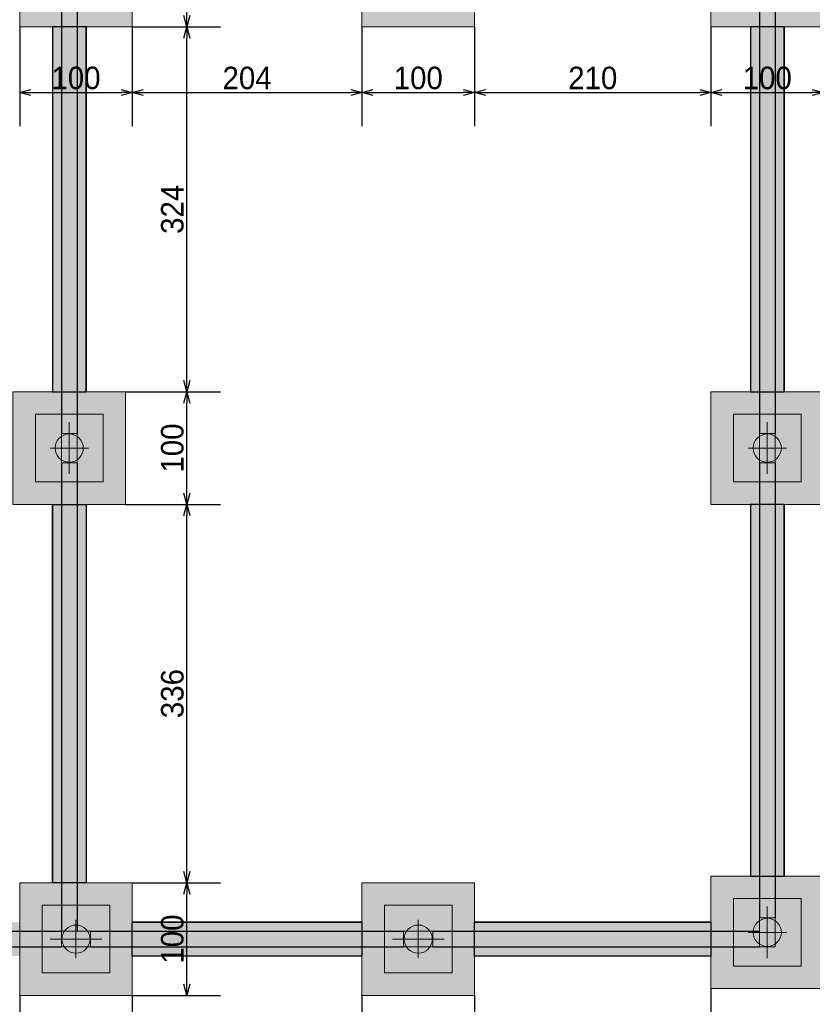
# Model space of a CAD drawing. Header units: millimetres. Extents: x -24 to 384, y -54 to 92.
# Tile 27 of 75: x 109.37 to 116.41, y 59.26 to 68.01. Entities that reach past the tile are written whole.
import ezdxf

# ---------------------------------------------------------------- set-up
doc = ezdxf.new("R2010")
doc.units = ezdxf.units.MM
for name, color, linetype, lineweight in [('BL_CONTORNO', 6, 'Continuous', 9), ('PILAR_EIXOS', 1, 'Continuous', 0), ('PILAR_RET', 2, 'Continuous', 9), ('SAP_CONTORNO', 6, 'Continuous', 9)]:
    doc.layers.add(name, color=color, linetype=linetype, lineweight=lineweight)
doc.styles.add('GULIM', font='Gulim.ttf')
doc.dimstyles.new('GULIM-100', dxfattribs={"dimtxt": 0.2, "dimasz": 0.1, "dimexe": 0.3, "dimexo": 0, "dimgap": 0.025, "dimtad": 1, "dimdec": 1, "dimlfac": 100, "dimzin": 12, "dimdsep": 46, "dimtxsty": 'GULIM', "dimblk": 'OPEN30', "dimcen": 0, "dimclrd": 152, "dimclre": 152, "dimclrt": 152, "dimaunit": 1, "dimadec": 0, "dimazin": 0, "dimtfac": 1.875, "dimtdec": 1, "dimtmove": 2, "dimatfit": 3, "dimldrblk": 'OPEN30', "dimfxl": 0, "dimtolj": 1, "dimtzin": 12, "dimlwd": -1, "dimarcsym": 0})

# ---------------------------------------------------------------- blocks, each defined once
blk = doc.blocks.new('EIXOS_DO_PILAR')
at = {"layer": 'PILAR_EIXOS'}
for p, q in [((0, -0.5), (0, 0.5)), ((-0.5, 0), (0.5, 0))]:
    blk.add_line(p, q, dxfattribs=at)
blk = doc.blocks.new('_Open30')
at = {"color": 0, "linetype": 'ByBlock', "lineweight": -2}
for p, q in [((-1, 0.268), (0, 0)), ((0, 0), (-1, -0.268)), ((0, 0), (-1, 0))]:
    blk.add_line(p, q, dxfattribs=at)
blk = doc.blocks.new('*D94')
at = {"color": 152, "lineweight": -2, "transparency": 16777216}
for p, q in [((109.3722, 59.3416), (109.3722, 58.5441)), ((110.3722, 59.3416), (110.3722, 58.5441))]:
    blk.add_line(p, q, dxfattribs=at)
at = {"color": 152, "transparency": 16777216}
blk.add_line((109.4722, 58.8441), (110.2722, 58.8441), dxfattribs=at)
at = {"layer": 'Defpoints', "color": 0, "transparency": 16777216}
for p in [(109.3722, 59.3416), (110.3722, 59.3416), (110.3722, 58.8441)]:
    blk.add_point(p, dxfattribs=at)
at = {"color": 152, "transparency": 16777216, "xscale": 0.1, "yscale": 0.1, "zscale": 0.1, "rotation": 180}
blk.add_blockref('_Open30', (109.3722, 58.8441), dxfattribs=at)
at = {"color": 152, "transparency": 16777216, "xscale": 0.1, "yscale": 0.1, "zscale": 0.1}
blk.add_blockref('_Open30', (110.3722, 58.8441), dxfattribs=at)
at = {"color": 152, "transparency": 16777216, "insert": (109.8722, 58.9719), "char_height": 0.2, "attachment_point": 5, "style": 'GULIM'}
blk.add_mtext('\\A1;100', dxfattribs=at)
blk = doc.blocks.new('*D95')
at = {"color": 152, "lineweight": -2, "transparency": 16777216}
for p, q in [((110.3722, 59.3416), (110.3722, 58.5441)), ((112.4122, 59.3416), (112.4122, 58.5441))]:
    blk.add_line(p, q, dxfattribs=at)
at = {"color": 152, "transparency": 16777216}
blk.add_line((110.4722, 58.8441), (112.3122, 58.8441), dxfattribs=at)
at = {"layer": 'Defpoints', "color": 0, "transparency": 16777216}
for p in [(110.3722, 59.3416), (112.4122, 59.3416), (112.4122, 58.8441)]:
    blk.add_point(p, dxfattribs=at)
at = {"color": 152, "transparency": 16777216, "xscale": 0.1, "yscale": 0.1, "zscale": 0.1, "rotation": 180}
blk.add_blockref('_Open30', (110.3722, 58.8441), dxfattribs=at)
at = {"color": 152, "transparency": 16777216, "xscale": 0.1, "yscale": 0.1, "zscale": 0.1}
blk.add_blockref('_Open30', (112.4122, 58.8441), dxfattribs=at)
at = {"color": 152, "transparency": 16777216, "insert": (111.3922, 58.9717), "char_height": 0.2, "attachment_point": 5, "style": 'GULIM'}
blk.add_mtext('\\A1;204', dxfattribs=at)
blk = doc.blocks.new('*D96')
at = {"color": 152, "lineweight": -2, "transparency": 16777216}
for p, q in [((112.4122, 59.3416), (112.4122, 58.5441)), ((113.4122, 59.3416), (113.4122, 58.5441))]:
    blk.add_line(p, q, dxfattribs=at)
at = {"color": 152, "transparency": 16777216}
blk.add_line((112.5122, 58.8441), (113.3122, 58.8441), dxfattribs=at)
at = {"layer": 'Defpoints', "color": 0, "transparency": 16777216}
for p in [(112.4122, 59.3416), (113.4122, 59.3416), (113.4122, 58.8441)]:
    blk.add_point(p, dxfattribs=at)
at = {"color": 152, "transparency": 16777216, "xscale": 0.1, "yscale": 0.1, "zscale": 0.1, "rotation": 180}
blk.add_blockref('_Open30', (112.4122, 58.8441), dxfattribs=at)
at = {"color": 152, "transparency": 16777216, "xscale": 0.1, "yscale": 0.1, "zscale": 0.1}
blk.add_blockref('_Open30', (113.4122, 58.8441), dxfattribs=at)
at = {"color": 152, "transparency": 16777216, "insert": (112.9122, 58.9719), "char_height": 0.2, "attachment_point": 5, "style": 'GULIM'}
blk.add_mtext('\\A1;100', dxfattribs=at)
blk = doc.blocks.new('*D97')
at = {"color": 152, "lineweight": -2, "transparency": 16777216}
for p, q in [((115.5122, 59.4016), (115.5122, 58.5441)), ((113.4122, 59.3416), (113.4122, 58.5441))]:
    blk.add_line(p, q, dxfattribs=at)
at = {"color": 152, "transparency": 16777216}
blk.add_line((113.5122, 58.8441), (115.4122, 58.8441), dxfattribs=at)
at = {"layer": 'Defpoints', "color": 0, "transparency": 16777216}
for p in [(115.5122, 59.4016), (113.4122, 59.3416), (115.5122, 58.8441)]:
    blk.add_point(p, dxfattribs=at)
at = {"color": 152, "transparency": 16777216, "xscale": 0.1, "yscale": 0.1, "zscale": 0.1, "rotation": 180}
blk.add_blockref('_Open30', (113.4122, 58.8441), dxfattribs=at)
at = {"color": 152, "transparency": 16777216, "xscale": 0.1, "yscale": 0.1, "zscale": 0.1}
blk.add_blockref('_Open30', (115.5122, 58.8441), dxfattribs=at)
at = {"color": 152, "transparency": 16777216, "insert": (114.4622, 58.9719), "char_height": 0.2, "attachment_point": 5, "style": 'GULIM'}
blk.add_mtext('\\A1;210', dxfattribs=at)
blk = doc.blocks.new('*D98')
at = {"color": 152, "lineweight": -2, "transparency": 16777216}
for p, q in [((115.5122, 59.4016), (115.5122, 58.5441)), ((116.5122, 59.4016), (116.5122, 58.5441))]:
    blk.add_line(p, q, dxfattribs=at)
at = {"color": 152, "transparency": 16777216}
blk.add_line((115.6122, 58.8441), (116.4122, 58.8441), dxfattribs=at)
at = {"layer": 'Defpoints', "color": 0, "transparency": 16777216}
for p in [(115.5122, 59.4016), (116.5122, 59.4016), (116.5122, 58.8441)]:
    blk.add_point(p, dxfattribs=at)
at = {"color": 152, "transparency": 16777216, "xscale": 0.1, "yscale": 0.1, "zscale": 0.1, "rotation": 180}
blk.add_blockref('_Open30', (115.5122, 58.8441), dxfattribs=at)
at = {"color": 152, "transparency": 16777216, "xscale": 0.1, "yscale": 0.1, "zscale": 0.1}
blk.add_blockref('_Open30', (116.5122, 58.8441), dxfattribs=at)
at = {"color": 152, "transparency": 16777216, "insert": (116.0122, 58.9719), "char_height": 0.2, "attachment_point": 5, "style": 'GULIM'}
blk.add_mtext('\\A1;100', dxfattribs=at)
blk = doc.blocks.new('*D99')
at = {"color": 152, "lineweight": -2, "transparency": 16777216}
for p, q in [((106.9122, 59.4016), (106.9122, 57.8441)), ((116.5122, 59.4016), (116.5122, 57.8441))]:
    blk.add_line(p, q, dxfattribs=at)
at = {"color": 152, "transparency": 16777216}
blk.add_line((107.0122, 58.1441), (116.4122, 58.1441), dxfattribs=at)
at = {"layer": 'Defpoints', "color": 0, "transparency": 16777216}
for p in [(106.9122, 59.4016), (116.5122, 59.4016), (116.5122, 58.1441)]:
    blk.add_point(p, dxfattribs=at)
at = {"color": 152, "transparency": 16777216, "xscale": 0.1, "yscale": 0.1, "zscale": 0.1, "rotation": 180}
blk.add_blockref('_Open30', (106.9122, 58.1441), dxfattribs=at)
at = {"color": 152, "transparency": 16777216, "xscale": 0.1, "yscale": 0.1, "zscale": 0.1}
blk.add_blockref('_Open30', (116.5122, 58.1441), dxfattribs=at)
at = {"color": 152, "transparency": 16777216, "insert": (111.7122, 58.2716), "char_height": 0.2, "attachment_point": 5, "style": 'GULIM'}
blk.add_mtext('\\A1;960', dxfattribs=at)
blk = doc.blocks.new('*D139')
at = {"color": 152, "lineweight": -2, "transparency": 16777216}
for p, q in [((109.3722, 67.9416), (109.3722, 67.0587)), ((110.3722, 67.9416), (110.3722, 67.0587))]:
    blk.add_line(p, q, dxfattribs=at)
at = {"color": 152, "transparency": 16777216}
blk.add_line((109.4722, 67.3587), (110.2722, 67.3587), dxfattribs=at)
at = {"layer": 'Defpoints', "color": 0, "transparency": 16777216}
for p in [(109.3722, 67.9416), (110.3722, 67.9416), (110.3722, 67.3587)]:
    blk.add_point(p, dxfattribs=at)
at = {"color": 152, "transparency": 16777216, "xscale": 0.1, "yscale": 0.1, "zscale": 0.1, "rotation": 180}
blk.add_blockref('_Open30', (109.3722, 67.3587), dxfattribs=at)
at = {"color": 152, "transparency": 16777216, "xscale": 0.1, "yscale": 0.1, "zscale": 0.1}
blk.add_blockref('_Open30', (110.3722, 67.3587), dxfattribs=at)
at = {"color": 152, "transparency": 16777216, "insert": (109.8722, 67.4865), "char_height": 0.2, "attachment_point": 5, "style": 'GULIM'}
blk.add_mtext('\\A1;100', dxfattribs=at)
blk = doc.blocks.new('*D140')
at = {"color": 152, "lineweight": -2, "transparency": 16777216}
for p, q in [((110.3722, 67.9416), (110.3722, 67.0587)), ((112.4122, 67.9416), (112.4122, 67.0587))]:
    blk.add_line(p, q, dxfattribs=at)
at = {"color": 152, "transparency": 16777216}
blk.add_line((110.4722, 67.3587), (112.3122, 67.3587), dxfattribs=at)
at = {"layer": 'Defpoints', "color": 0, "transparency": 16777216}
for p in [(110.3722, 67.9416), (112.4122, 67.9416), (112.4122, 67.3587)]:
    blk.add_point(p, dxfattribs=at)
at = {"color": 152, "transparency": 16777216, "xscale": 0.1, "yscale": 0.1, "zscale": 0.1, "rotation": 180}
blk.add_blockref('_Open30', (110.3722, 67.3587), dxfattribs=at)
at = {"color": 152, "transparency": 16777216, "xscale": 0.1, "yscale": 0.1, "zscale": 0.1}
blk.add_blockref('_Open30', (112.4122, 67.3587), dxfattribs=at)
at = {"color": 152, "transparency": 16777216, "insert": (111.3922, 67.4864), "char_height": 0.2, "attachment_point": 5, "style": 'GULIM'}
blk.add_mtext('\\A1;204', dxfattribs=at)
blk = doc.blocks.new('*D141')
at = {"color": 152, "lineweight": -2, "transparency": 16777216}
for p, q in [((112.4122, 67.9416), (112.4122, 67.0587)), ((113.4122, 67.9416), (113.4122, 67.0587))]:
    blk.add_line(p, q, dxfattribs=at)
at = {"color": 152, "transparency": 16777216}
blk.add_line((112.5122, 67.3587), (113.3122, 67.3587), dxfattribs=at)
at = {"layer": 'Defpoints', "color": 0, "transparency": 16777216}
for p in [(112.4122, 67.9416), (113.4122, 67.9416), (113.4122, 67.3587)]:
    blk.add_point(p, dxfattribs=at)
at = {"color": 152, "transparency": 16777216, "xscale": 0.1, "yscale": 0.1, "zscale": 0.1, "rotation": 180}
blk.add_blockref('_Open30', (112.4122, 67.3587), dxfattribs=at)
at = {"color": 152, "transparency": 16777216, "xscale": 0.1, "yscale": 0.1, "zscale": 0.1}
blk.add_blockref('_Open30', (113.4122, 67.3587), dxfattribs=at)
at = {"color": 152, "transparency": 16777216, "insert": (112.9122, 67.4865), "char_height": 0.2, "attachment_point": 5, "style": 'GULIM'}
blk.add_mtext('\\A1;100', dxfattribs=at)
blk = doc.blocks.new('*D142')
at = {"color": 152, "lineweight": -2, "transparency": 16777216}
for p, q in [((113.4122, 67.9416), (113.4122, 67.0587)), ((115.5122, 67.9416), (115.5122, 67.0587))]:
    blk.add_line(p, q, dxfattribs=at)
at = {"color": 152, "transparency": 16777216}
blk.add_line((113.5122, 67.3587), (115.4122, 67.3587), dxfattribs=at)
at = {"layer": 'Defpoints', "color": 0, "transparency": 16777216}
for p in [(113.4122, 67.9416), (115.5122, 67.9416), (115.5122, 67.3587)]:
    blk.add_point(p, dxfattribs=at)
at = {"color": 152, "transparency": 16777216, "xscale": 0.1, "yscale": 0.1, "zscale": 0.1, "rotation": 180}
blk.add_blockref('_Open30', (113.4122, 67.3587), dxfattribs=at)
at = {"color": 152, "transparency": 16777216, "xscale": 0.1, "yscale": 0.1, "zscale": 0.1}
blk.add_blockref('_Open30', (115.5122, 67.3587), dxfattribs=at)
at = {"color": 152, "transparency": 16777216, "insert": (114.4622, 67.4865), "char_height": 0.2, "attachment_point": 5, "style": 'GULIM'}
blk.add_mtext('\\A1;210', dxfattribs=at)
blk = doc.blocks.new('*D143')
at = {"color": 152, "lineweight": -2, "transparency": 16777216}
for p, q in [((115.5122, 67.9416), (115.5122, 67.0587)), ((116.5122, 67.9416), (116.5122, 67.0587))]:
    blk.add_line(p, q, dxfattribs=at)
at = {"color": 152, "transparency": 16777216}
blk.add_line((115.6122, 67.3587), (116.4122, 67.3587), dxfattribs=at)
at = {"layer": 'Defpoints', "color": 0, "transparency": 16777216}
for p in [(115.5122, 67.9416), (116.5122, 67.9416), (116.5122, 67.3587)]:
    blk.add_point(p, dxfattribs=at)
at = {"color": 152, "transparency": 16777216, "xscale": 0.1, "yscale": 0.1, "zscale": 0.1, "rotation": 180}
blk.add_blockref('_Open30', (115.5122, 67.3587), dxfattribs=at)
at = {"color": 152, "transparency": 16777216, "xscale": 0.1, "yscale": 0.1, "zscale": 0.1}
blk.add_blockref('_Open30', (116.5122, 67.3587), dxfattribs=at)
at = {"color": 152, "transparency": 16777216, "insert": (116.0122, 67.4865), "char_height": 0.2, "attachment_point": 5, "style": 'GULIM'}
blk.add_mtext('\\A1;100', dxfattribs=at)
blk = doc.blocks.new('*D58')
at = {"color": 152, "lineweight": -2, "transparency": 16777216}
for p, q in [((110.3722, 60.3416), (111.1565, 60.3416)), ((110.3722, 59.3416), (111.1565, 59.3416))]:
    blk.add_line(p, q, dxfattribs=at)
at = {"color": 152, "transparency": 16777216}
blk.add_line((110.8565, 59.4416), (110.8565, 60.2416), dxfattribs=at)
at = {"layer": 'Defpoints', "color": 0, "transparency": 16777216}
for p in [(110.3722, 60.3416), (110.8565, 60.3416), (110.3722, 59.3416)]:
    blk.add_point(p, dxfattribs=at)
at = {"color": 152, "transparency": 16777216, "xscale": 0.1, "yscale": 0.1, "zscale": 0.1}
for p, rotation in [((110.8565, 60.3416), 90), ((110.8565, 59.3416), 270)]:
    blk.add_blockref('_Open30', p, dxfattribs=dict(at, rotation=rotation))
at = {"color": 152, "transparency": 16777216, "insert": (110.7287, 59.8416), "char_height": 0.2, "attachment_point": 5, "rotation": 90, "style": 'GULIM'}
blk.add_mtext('\\A1;100', dxfattribs=at)
blk = doc.blocks.new('*D59')
at = {"color": 152, "lineweight": -2, "transparency": 16777216}
for p, q in [((110.3122, 63.7016), (111.1565, 63.7016)), ((110.3722, 60.3416), (111.1565, 60.3416))]:
    blk.add_line(p, q, dxfattribs=at)
at = {"color": 152, "transparency": 16777216}
blk.add_line((110.8565, 60.4416), (110.8565, 63.6016), dxfattribs=at)
at = {"layer": 'Defpoints', "color": 0, "transparency": 16777216}
for p in [(110.3122, 63.7016), (110.8565, 63.7016), (110.3722, 60.3416)]:
    blk.add_point(p, dxfattribs=at)
at = {"color": 152, "transparency": 16777216, "xscale": 0.1, "yscale": 0.1, "zscale": 0.1}
for p, rotation in [((110.8565, 63.7016), 90), ((110.8565, 60.3416), 270)]:
    blk.add_blockref('_Open30', p, dxfattribs=dict(at, rotation=rotation))
at = {"color": 152, "transparency": 16777216, "insert": (110.729, 62.0216), "char_height": 0.2, "attachment_point": 5, "rotation": 90, "style": 'GULIM'}
blk.add_mtext('\\A1;336', dxfattribs=at)
blk = doc.blocks.new('*D60')
at = {"color": 152, "lineweight": -2, "transparency": 16777216}
for p, q in [((110.3122, 64.7016), (111.1565, 64.7016)), ((110.3122, 63.7016), (111.1565, 63.7016))]:
    blk.add_line(p, q, dxfattribs=at)
at = {"color": 152, "transparency": 16777216}
blk.add_line((110.8565, 63.8016), (110.8565, 64.6016), dxfattribs=at)
at = {"layer": 'Defpoints', "color": 0, "transparency": 16777216}
for p in [(110.3122, 64.7016), (110.8565, 64.7016), (110.3122, 63.7016)]:
    blk.add_point(p, dxfattribs=at)
at = {"color": 152, "transparency": 16777216, "xscale": 0.1, "yscale": 0.1, "zscale": 0.1}
for p, rotation in [((110.8565, 64.7016), 90), ((110.8565, 63.7016), 270)]:
    blk.add_blockref('_Open30', p, dxfattribs=dict(at, rotation=rotation))
at = {"color": 152, "transparency": 16777216, "insert": (110.7287, 64.2016), "char_height": 0.2, "attachment_point": 5, "rotation": 90, "style": 'GULIM'}
blk.add_mtext('\\A1;100', dxfattribs=at)
blk = doc.blocks.new('*D61')
at = {"color": 152, "lineweight": -2, "transparency": 16777216}
for p, q in [((110.3722, 67.9416), (111.1565, 67.9416)), ((110.3122, 64.7016), (111.1565, 64.7016))]:
    blk.add_line(p, q, dxfattribs=at)
at = {"color": 152, "transparency": 16777216}
blk.add_line((110.8565, 64.8016), (110.8565, 67.8416), dxfattribs=at)
at = {"layer": 'Defpoints', "color": 0, "transparency": 16777216}
for p in [(110.3722, 67.9416), (110.8565, 67.9416), (110.3122, 64.7016)]:
    blk.add_point(p, dxfattribs=at)
at = {"color": 152, "transparency": 16777216, "xscale": 0.1, "yscale": 0.1, "zscale": 0.1}
for p, rotation in [((110.8565, 67.9416), 90), ((110.8565, 64.7016), 270)]:
    blk.add_blockref('_Open30', p, dxfattribs=dict(at, rotation=rotation))
at = {"color": 152, "transparency": 16777216, "insert": (110.7288, 66.3216), "char_height": 0.2, "attachment_point": 5, "rotation": 90, "style": 'GULIM'}
blk.add_mtext('\\A1;324', dxfattribs=at)
blk = doc.blocks.new('*D62')
at = {"color": 152, "lineweight": -2, "transparency": 16777216}
for p, q in [((110.3722, 68.9416), (111.1565, 68.9416)), ((110.3722, 67.9416), (111.1565, 67.9416))]:
    blk.add_line(p, q, dxfattribs=at)
at = {"color": 152, "transparency": 16777216}
blk.add_line((110.8565, 68.0416), (110.8565, 68.8416), dxfattribs=at)
at = {"layer": 'Defpoints', "color": 0, "transparency": 16777216}
for p in [(110.3722, 68.9416), (110.8565, 68.9416), (110.3722, 67.9416)]:
    blk.add_point(p, dxfattribs=at)
at = {"color": 152, "transparency": 16777216, "xscale": 0.1, "yscale": 0.1, "zscale": 0.1}
for p, rotation in [((110.8565, 68.9416), 90), ((110.8565, 67.9416), 270)]:
    blk.add_blockref('_Open30', p, dxfattribs=dict(at, rotation=rotation))
at = {"color": 152, "transparency": 16777216, "insert": (110.7287, 68.4416), "char_height": 0.2, "attachment_point": 5, "rotation": 90, "style": 'GULIM'}
blk.add_mtext('\\A1;100', dxfattribs=at)

msp = doc.modelspace()

# ---------------------------------------------------------------- hatches: boundary and pattern name
h = msp.add_hatch(color=11)
h.dxf.hatch_style = 1
h.paths.add_polyline_path([(72.3122, 83.6816), (72.3122, 82.6816), (73.3122, 82.6816), (73.3122, 83.6816)])
h.paths.add_polyline_path([(72.3122, 80.6416), (72.3122, 79.6416), (73.3122, 79.6416), (73.3122, 80.6416)])
h.paths.add_polyline_path([(72.3122, 77.6016), (72.3122, 76.6016), (73.3122, 76.6016), (73.3122, 77.6016)])
h.paths.add_polyline_path([(76.6122, 77.5416), (76.6122, 76.5416), (77.6122, 76.5416), (77.6122, 77.5416)])
h.paths.add_polyline_path([(72.3722, 75.1416), (72.3722, 74.1416), (73.3722, 74.1416), (73.3722, 75.1416)])
h.paths.add_polyline_path([(76.6122, 75.1416), (76.6122, 74.1416), (77.6122, 74.1416), (77.6122, 75.1416)])
h.paths.add_polyline_path([(80.9122, 75.1416), (80.9122, 74.1416), (81.9122, 74.1416), (81.9122, 75.1416)])
h.paths.add_polyline_path([(80.9122, 77.6016), (80.9122, 76.6016), (81.9122, 76.6016), (81.9122, 77.6016)])
h.paths.add_polyline_path([(85.2122, 77.5416), (85.2122, 76.5416), (86.2122, 76.5416), (86.2122, 77.5416)])
h.paths.add_polyline_path([(85.2122, 75.1416), (85.2122, 74.1416), (86.2122, 74.1416), (86.2122, 75.1416)])
h.paths.add_polyline_path([(89.5122, 75.1416), (89.5122, 74.1416), (90.5122, 74.1416), (90.5122, 75.1416)])
h.paths.add_polyline_path([(89.5122, 77.6016), (89.5122, 76.6016), (90.5122, 76.6016), (90.5122, 77.6016)])
h.paths.add_polyline_path([(80.9122, 80.6416), (80.9122, 79.6416), (81.9122, 79.6416), (81.9122, 80.6416)])
h.paths.add_polyline_path([(76.6122, 83.7416), (76.6122, 82.7416), (77.6122, 82.7416), (77.6122, 83.7416)])
h.paths.add_polyline_path([(80.9122, 83.6816), (80.9122, 82.6816), (81.9122, 82.6816), (81.9122, 83.6816)])
h.paths.add_polyline_path([(85.2122, 83.7416), (85.2122, 82.7416), (86.2122, 82.7416), (86.2122, 83.7416)])
h.paths.add_polyline_path([(89.5122, 83.6816), (89.5122, 82.6816), (90.5122, 82.6816), (90.5122, 83.6816)])
h.paths.add_polyline_path([(89.5122, 80.6416), (89.5122, 79.6416), (90.5122, 79.6416), (90.5122, 80.6416)])
h.paths.add_polyline_path([(92.0622, 80.4316), (92.0622, 79.4316), (93.0622, 79.4316), (93.0622, 80.4316)])
h.paths.add_polyline_path([(93.8122, 80.6416), (93.8122, 79.6416), (94.8122, 79.6416), (94.8122, 80.6416)])
h.paths.add_polyline_path([(93.8122, 83.7416), (93.8122, 82.7416), (94.8122, 82.7416), (94.8122, 83.7416)])
h.paths.add_polyline_path([(95.5622, 80.4316), (95.5622, 79.4316), (96.5622, 79.4316), (96.5622, 80.4316)])
h.paths.add_polyline_path([(93.8122, 77.5416), (93.8122, 76.5416), (94.8122, 76.5416), (94.8122, 77.5416)])
h.paths.add_polyline_path([(98.1122, 77.6016), (98.1122, 76.6016), (99.1122, 76.6016), (99.1122, 77.6016)])
h.paths.add_polyline_path([(98.1122, 80.6416), (98.1122, 79.6416), (99.1122, 79.6416), (99.1122, 80.6416)])
h.paths.add_polyline_path([(98.1122, 83.6816), (98.1122, 82.6816), (99.1122, 82.6816), (99.1122, 83.6816)])
h.paths.add_polyline_path([(102.4122, 83.7416), (102.4122, 82.7416), (103.4122, 82.7416), (103.4122, 83.7416)])
h.paths.add_polyline_path([(102.4122, 77.5416), (102.4122, 76.5416), (103.4122, 76.5416), (103.4122, 77.5416)])
h.paths.add_polyline_path([(102.4122, 75.1416), (102.4122, 74.1416), (103.4122, 74.1416), (103.4122, 75.1416)])
h.paths.add_polyline_path([(93.8122, 75.1416), (93.8122, 74.1416), (94.8122, 74.1416), (94.8122, 75.1416)])
h.paths.add_polyline_path([(98.1122, 75.1416), (98.1122, 74.1416), (99.1122, 74.1416), (99.1122, 75.1416)])
h.paths.add_polyline_path([(106.4872, 82.7316), (108.1372, 82.7316), (108.1372, 83.6316), (106.4872, 83.6316)])
h.paths.add_polyline_path([(106.4872, 79.6916), (108.1372, 79.6916), (108.1372, 80.5916), (106.4872, 80.5916)])
h.paths.add_polyline_path([(111.2122, 83.7416), (111.2122, 82.7416), (112.2122, 82.7416), (112.2122, 83.7416)])
h.paths.add_polyline_path([(115.5122, 83.6816), (115.5122, 82.6816), (116.5122, 82.6816), (116.5122, 83.6816)])
h.paths.add_polyline_path([(115.5122, 80.6416), (115.5122, 79.6416), (116.5122, 79.6416), (116.5122, 80.6416)])
h.paths.add_polyline_path([(115.5122, 77.6016), (115.5122, 76.6016), (116.5122, 76.6016), (116.5122, 77.6016)])
h.paths.add_polyline_path([(112.4122, 77.5416), (112.4122, 76.5416), (113.4122, 76.5416), (113.4122, 77.5416)])
h.paths.add_polyline_path([(109.3722, 77.5416), (109.3722, 76.5416), (110.3722, 76.5416), (110.3722, 77.5416)])
h.paths.add_polyline_path([(106.4872, 76.6516), (108.1372, 76.6516), (108.1372, 77.5516), (106.4872, 77.5516)])
h.paths.add_polyline_path([(106.6522, 75.1416), (106.6522, 74.1416), (107.6522, 74.1416), (107.6522, 75.1416)])
h.paths.add_polyline_path([(106.9122, 73.2416), (106.9122, 72.2416), (107.9122, 72.2416), (107.9122, 73.2416)])
h.paths.add_polyline_path([(109.3122, 73.2416), (109.3122, 72.2416), (110.3122, 72.2416), (110.3122, 73.2416)])
h.paths.add_polyline_path([(115.5122, 73.2416), (115.5122, 72.2416), (116.5122, 72.2416), (116.5122, 73.2416)])
h.paths.add_polyline_path([(115.5122, 68.9416), (115.5122, 67.9416), (116.5122, 67.9416), (116.5122, 68.9416)])
h.paths.add_polyline_path([(112.4122, 68.9416), (112.4122, 67.9416), (113.4122, 67.9416), (113.4122, 68.9416)])
h.paths.add_polyline_path([(109.3722, 68.9416), (109.3722, 67.9416), (110.3722, 67.9416), (110.3722, 68.9416)])
h.paths.add_polyline_path([(106.9122, 68.9416), (106.9122, 67.9416), (107.9122, 67.9416), (107.9122, 68.9416)])
h.paths.add_polyline_path([(106.9122, 64.7016), (106.9122, 63.7016), (107.9122, 63.7016), (107.9122, 64.7016)])
h.paths.add_polyline_path([(109.3122, 64.7016), (109.3122, 63.7016), (110.3122, 63.7016), (110.3122, 64.7016)])
h.paths.add_polyline_path([(115.5122, 64.7016), (115.5122, 63.7016), (116.5122, 63.7016), (116.5122, 64.7016)])
h.paths.add_polyline_path([(115.5122, 60.4016), (115.5122, 59.4016), (116.5122, 59.4016), (116.5122, 60.4016)])
h.paths.add_polyline_path([(112.4122, 60.3416), (112.4122, 59.3416), (113.4122, 59.3416), (113.4122, 60.3416)])
h.paths.add_polyline_path([(109.3722, 60.3416), (109.3722, 59.3416), (110.3722, 59.3416), (110.3722, 60.3416)])
h.paths.add_polyline_path([(106.9122, 60.4016), (106.9122, 59.4016), (107.9122, 59.4016), (107.9122, 60.4016)])
h = msp.add_hatch(color=41)
h.dxf.hatch_style = 1
h.paths.add_polyline_path([(73.3122, 83.3916), (76.6122, 83.3916), (76.6122, 83.0916), (73.3122, 83.0916)])
h.paths.add_polyline_path([(77.6122, 83.3916), (80.9122, 83.3916), (80.9122, 83.0916), (77.6122, 83.0916)])
h.paths.add_polyline_path([(81.9122, 83.3916), (85.2122, 83.3916), (85.2122, 83.0916), (81.9122, 83.0916)])
h.paths.add_polyline_path([(86.2122, 83.0916), (89.5122, 83.0916), (89.5122, 83.3916), (86.2122, 83.3916)])
h.paths.add_polyline_path([(90.5122, 83.3916), (93.8122, 83.3916), (93.8122, 83.0916), (90.5122, 83.0916)])
h.paths.add_polyline_path([(94.8122, 83.3916), (98.1122, 83.3916), (98.1122, 83.0916), (94.8122, 83.0916)])
h.paths.add_polyline_path([(99.1122, 83.3916), (102.4122, 83.3916), (102.4122, 83.0916), (99.1122, 83.0916)])
h.paths.add_polyline_path([(103.4122, 83.3916), (106.4872, 83.3916), (106.4872, 83.0916), (103.4122, 83.0916)])
h.paths.add_polyline_path([(107.0622, 82.7316), (107.5622, 82.7316), (107.5622, 80.5916), (107.0622, 80.5916)])
h.paths.add_polyline_path([(107.0622, 79.6916), (107.5622, 79.6916), (107.5622, 77.5516), (107.0622, 77.5516)])
h.paths.add_polyline_path([(108.1372, 83.3916), (111.2122, 83.3916), (111.2122, 83.0916), (108.1372, 83.0916)])
h.paths.add_polyline_path([(109.6622, 73.2416), (109.9622, 73.2416), (109.9622, 76.5416), (109.6622, 76.5416)])
h.paths.add_polyline_path([(72.6622, 80.6416), (72.9622, 80.6416), (72.9622, 82.6816), (72.6622, 82.6816)])
h.paths.add_polyline_path([(72.6622, 79.6416), (72.9622, 79.6416), (72.9622, 77.6016), (72.6622, 77.6016)])
h.paths.add_polyline_path([(72.6622, 75.1416), (72.9622, 75.1416), (72.9622, 76.6016), (72.6622, 76.6016)])
h.paths.add_polyline_path([(76.6122, 74.7916), (73.3722, 74.7916), (73.3722, 74.4916), (76.6122, 74.4916)])
h.paths.add_polyline_path([(77.6122, 74.7916), (80.9122, 74.7916), (80.9122, 74.4916), (77.6122, 74.4916)])
h.paths.add_polyline_path([(81.9122, 74.7916), (85.2122, 74.7916), (85.2122, 74.4916), (81.9122, 74.4916)])
h.paths.add_polyline_path([(86.2122, 74.7916), (89.5122, 74.7916), (89.5122, 74.4916), (86.2122, 74.4916)])
h.paths.add_polyline_path([(90.5122, 74.7916), (93.8122, 74.7916), (93.8122, 74.4916), (90.5122, 74.4916)])
h.paths.add_polyline_path([(94.8122, 74.7916), (98.1122, 74.7916), (98.1122, 74.4916), (94.8122, 74.4916)])
h.paths.add_polyline_path([(99.1122, 74.7916), (102.4122, 74.7916), (102.4122, 74.4916), (99.1122, 74.4916)])
h.paths.add_polyline_path([(103.4122, 74.7916), (106.6522, 74.7916), (106.6522, 74.4916), (103.4122, 74.4916)])
h.paths.add_polyline_path([(73.3122, 77.1916), (76.6122, 77.1916), (76.6122, 76.8916), (73.3122, 76.8916)])
h.paths.add_polyline_path([(77.6122, 77.1916), (80.9122, 77.1916), (80.9122, 76.8916), (77.6122, 76.8916)])
h.paths.add_polyline_path([(81.9122, 77.1916), (85.2122, 77.1916), (85.2122, 76.8916), (81.9122, 76.8916)])
h.paths.add_polyline_path([(86.2122, 77.1916), (89.5122, 77.1916), (89.5122, 76.8916), (86.2122, 76.8916)])
h.paths.add_polyline_path([(92.7122, 79.4316), (92.7122, 77.1916), (93.8122, 77.1916), (93.8122, 76.8916), (90.5122, 76.8916), (90.5122, 77.1916), (92.4122, 77.1916), (92.4122, 79.4316)])
h.paths.add_polyline_path([(89.8622, 79.6416), (90.1622, 79.6416), (90.1622, 77.6016), (89.8622, 77.6016)])
h.paths.add_polyline_path([(90.1622, 82.6816), (89.8622, 82.6816), (89.8622, 80.6416), (90.1622, 80.6416)])
h.paths.add_polyline_path([(81.2622, 82.6816), (81.5622, 82.6816), (81.5622, 80.6416), (81.2622, 80.6416)])
h.paths.add_polyline_path([(81.2622, 79.6416), (81.5622, 79.6416), (81.5622, 77.6016), (81.2622, 77.6016)])
h.paths.add_polyline_path([(94.1622, 79.6416), (94.4622, 79.6416), (94.4622, 77.5416), (94.1622, 77.5416)])
h.paths.add_polyline_path([(94.1622, 82.7416), (94.4622, 82.7416), (94.4622, 80.6416), (94.1622, 80.6416)])
h.paths.add_polyline_path([(98.4622, 80.6416), (98.7622, 80.6416), (98.7622, 82.6816), (98.4622, 82.6816)])
h.paths.add_polyline_path([(98.4622, 79.6416), (98.7622, 79.6416), (98.7622, 77.6016), (98.4622, 77.6016)])
h.paths.add_polyline_path([(94.8122, 77.1916), (95.9122, 77.1916), (95.9122, 79.4316), (96.2122, 79.4316), (96.2122, 77.1916), (98.1122, 77.1916), (98.1122, 76.8916), (94.8122, 76.8916)])
h.paths.add_polyline_path([(99.1122, 77.1916), (102.4122, 77.1916), (102.4122, 76.8916), (99.1122, 76.8916)])
h.paths.add_polyline_path([(103.4122, 77.1916), (106.4872, 77.1916), (106.4872, 76.8916), (103.4122, 76.8916)])
h.paths.add_polyline_path([(107.0622, 75.1416), (107.5622, 75.1416), (107.5622, 76.6516), (107.0622, 76.6516)])
h.paths.add_polyline_path([(107.2622, 68.9416), (107.5622, 68.9416), (107.5622, 72.2416), (107.2622, 72.2416)])
h.paths.add_polyline_path([(107.2622, 64.7016), (107.5622, 64.7016), (107.5622, 67.9416), (107.2622, 67.9416)])
h.paths.add_polyline_path([(107.2622, 60.4016), (107.5622, 60.4016), (107.5622, 63.7016), (107.2622, 63.7016)])
h.paths.add_polyline_path([(107.9122, 59.6916), (109.3722, 59.6916), (109.3722, 59.9916), (107.9122, 59.9916)])
h.paths.add_polyline_path([(109.6622, 63.7016), (109.9622, 63.7016), (109.9622, 60.3416), (109.6622, 60.3416)])
h.paths.add_polyline_path([(109.6622, 64.7016), (109.9622, 64.7016), (109.9622, 67.9416), (109.6622, 67.9416)])
h.paths.add_polyline_path([(109.6622, 72.2416), (109.9622, 72.2416), (109.9622, 68.9416), (109.6622, 68.9416)])
h.paths.add_polyline_path([(110.3722, 77.1916), (112.4122, 77.1916), (112.4122, 76.8916), (110.3722, 76.8916)])
h.paths.add_polyline_path([(108.1372, 77.1916), (109.3722, 77.1916), (109.3722, 76.8916), (108.1372, 76.8916)])
h.paths.add_polyline_path([(113.4122, 77.1916), (115.5122, 77.1916), (115.5122, 76.8916), (113.4122, 76.8916)])
h.paths.add_polyline_path([(115.8622, 73.2416), (116.1622, 73.2416), (116.1622, 76.6016), (115.8622, 76.6016)])
h.paths.add_polyline_path([(115.8622, 68.9416), (116.1622, 68.9416), (116.1622, 72.2416), (115.8622, 72.2416)])
h.paths.add_polyline_path([(113.4122, 68.5916), (115.5122, 68.5916), (115.5122, 68.2916), (113.4122, 68.2916)])
h.paths.add_polyline_path([(110.3722, 68.5916), (112.4122, 68.5916), (112.4122, 68.2916), (110.3722, 68.2916)])
h.paths.add_polyline_path([(115.8622, 64.7016), (116.1622, 64.7016), (116.1622, 67.9416), (115.8622, 67.9416)])
h.paths.add_polyline_path([(115.8622, 60.4016), (116.1622, 60.4016), (116.1622, 63.7016), (115.8622, 63.7016)])
h.paths.add_polyline_path([(113.4122, 59.9916), (115.5122, 59.9916), (115.5122, 59.6916), (113.4122, 59.6916)])
h.paths.add_polyline_path([(110.3722, 59.9916), (112.4122, 59.9916), (112.4122, 59.6916), (110.3722, 59.6916)])
h.paths.add_polyline_path([(115.8622, 82.6816), (116.1622, 82.6816), (116.1622, 80.6416), (115.8622, 80.6416)])
h.paths.add_polyline_path([(112.2122, 83.3916), (115.5122, 83.3916), (115.5122, 83.0916), (112.2122, 83.0916)])
h.paths.add_polyline_path([(115.8622, 79.6416), (116.1622, 79.6416), (116.1622, 77.6016), (115.8622, 77.6016)])
h.paths.add_polyline_path([(107.2622, 73.2416), (107.5622, 73.2416), (107.5622, 74.1416), (107.2622, 74.1416)])
h.paths.add_polyline_path([(93.8122, 79.8416), (93.0622, 79.8416), (93.0622, 80.1416), (93.8122, 80.1416)])
h.paths.add_polyline_path([(95.5622, 80.1416), (94.8122, 80.1416), (94.8122, 79.8416), (95.5622, 79.8416)])

# ---------------------------------------------------------------- linework, layer by layer
at = {"color": 1}
for p, q in [((109.7422, 68.3716), (109.7422, 64.3316)), ((109.8822, 68.3716), (109.8822, 64.3316)), ((115.9422, 68.3116), (115.9422, 64.3316)), ((116.0822, 68.3116), (116.0822, 64.3316)), ((109.6622, 67.9416), (109.6622, 64.7016)), ((109.9622, 67.9416), (109.9622, 64.7016)), ((115.8622, 67.9416), (115.8622, 64.7016)), ((116.1622, 67.9416), (116.1622, 64.7016)), ((109.7422, 64.0716), (109.7422, 59.9116)), ((109.8822, 64.0716), (109.8822, 59.9116)), ((115.9422, 64.0716), (115.9422, 60.0316)), ((116.0822, 64.0716), (116.0822, 60.0316)), ((109.6622, 63.7016), (109.6622, 60.3416)), ((109.9622, 63.7016), (109.9622, 60.3416)), ((115.8622, 63.7016), (115.8622, 60.4016)), ((116.1622, 63.7016), (116.1622, 60.4016)), ((112.4122, 59.9916), (110.3722, 59.9916)), ((115.5122, 59.9916), (113.4122, 59.9916)), ((107.4822, 59.9116), (109.7422, 59.9116)), ((110.0022, 59.9116), (112.7822, 59.9116)), ((113.0422, 59.9116), (115.9422, 59.9116)), ((107.4822, 59.7716), (109.7422, 59.7716)), ((110.0022, 59.7716), (112.7822, 59.7716)), ((113.0422, 59.7716), (115.9422, 59.7716)), ((112.4122, 59.6916), (110.3722, 59.6916)), ((115.5122, 59.6916), (113.4122, 59.6916))]:
    msp.add_line(p, q, dxfattribs=at)
at = {"color": 2}
for points in [[(109.6622, 64.7016), (109.9622, 64.7016), (109.9622, 67.9416), (109.6622, 67.9416)], [(115.8622, 64.7016), (116.1622, 64.7016), (116.1622, 67.9416), (115.8622, 67.9416)], [(109.6622, 63.7016), (109.9622, 63.7016), (109.9622, 60.3416), (109.6622, 60.3416)], [(115.8622, 60.4016), (116.1622, 60.4016), (116.1622, 63.7016), (115.8622, 63.7016)], [(110.3722, 59.9916), (112.4122, 59.9916), (112.4122, 59.6916), (110.3722, 59.6916)], [(113.4122, 59.9916), (115.5122, 59.9916), (115.5122, 59.6916), (113.4122, 59.6916)]]:
    msp.add_lwpolyline(points, close=True, dxfattribs=at)
at = {"layer": 'BL_CONTORNO', "color": 2}
for points in [[(109.3722, 68.9416), (109.3722, 67.9416), (110.3722, 67.9416), (110.3722, 68.9416)], [(112.4122, 68.9416), (112.4122, 67.9416), (113.4122, 67.9416), (113.4122, 68.9416)], [(115.5122, 68.9416), (115.5122, 67.9416), (116.5122, 67.9416), (116.5122, 68.9416)], [(109.3122, 64.7016), (109.3122, 63.7016), (110.3122, 63.7016), (110.3122, 64.7016)], [(115.5122, 64.7016), (115.5122, 63.7016), (116.5122, 63.7016), (116.5122, 64.7016)], [(109.3722, 60.3416), (109.3722, 59.3416), (110.3722, 59.3416), (110.3722, 60.3416)], [(112.4122, 60.3416), (112.4122, 59.3416), (113.4122, 59.3416), (113.4122, 60.3416)], [(115.5122, 60.4016), (115.5122, 59.4016), (116.5122, 59.4016), (116.5122, 60.4016)]]:
    msp.add_lwpolyline(points, close=True, dxfattribs=at)
at = {"layer": 'BL_CONTORNO', "color": 1}
for points in [[(109.5122, 64.5016), (109.5122, 63.9016), (110.1122, 63.9016), (110.1122, 64.5016), (109.5122, 64.5016)], [(115.7122, 64.5016), (115.7122, 63.9016), (116.3122, 63.9016), (116.3122, 64.5016), (115.7122, 64.5016)], [(115.7122, 60.2016), (115.7122, 59.6016), (116.3122, 59.6016), (116.3122, 60.2016), (115.7122, 60.2016)], [(109.5722, 60.1416), (109.5722, 59.5416), (110.1722, 59.5416), (110.1722, 60.1416), (109.5722, 60.1416)], [(112.6122, 60.1416), (112.6122, 59.5416), (113.2122, 59.5416), (113.2122, 60.1416), (112.6122, 60.1416)]]:
    msp.add_lwpolyline(points, close=True, dxfattribs=at)
at = {"layer": 'PILAR_RET', "color": 1}
for points in [[(109.7422, 64.3316), (109.7422, 64.0716), (109.8822, 64.0716), (109.8822, 64.3316), (109.7422, 64.3316)], [(109.7422, 64.3316), (109.7422, 64.0716), (109.8822, 64.0716), (109.8822, 64.3316), (109.7422, 64.3316)], [(115.9422, 64.3316), (115.9422, 64.0716), (116.0822, 64.0716), (116.0822, 64.3316), (115.9422, 64.3316)], [(115.9422, 64.3316), (115.9422, 64.0716), (116.0822, 64.0716), (116.0822, 64.3316), (115.9422, 64.3316)], [(115.9422, 60.0316), (115.9422, 59.7716), (116.0822, 59.7716), (116.0822, 60.0316), (115.9422, 60.0316)], [(115.9422, 60.0316), (115.9422, 59.7716), (116.0822, 59.7716), (116.0822, 60.0316), (115.9422, 60.0316)], [(109.7422, 59.9116), (109.7422, 59.7716), (110.0022, 59.7716), (110.0022, 59.9116), (109.7422, 59.9116)], [(109.7422, 59.9116), (109.7422, 59.7716), (110.0022, 59.7716), (110.0022, 59.9116), (109.7422, 59.9116)], [(112.7822, 59.9116), (112.7822, 59.7716), (113.0422, 59.7716), (113.0422, 59.9116), (112.7822, 59.9116)], [(112.7822, 59.9116), (112.7822, 59.7716), (113.0422, 59.7716), (113.0422, 59.9116), (112.7822, 59.9116)]]:
    msp.add_lwpolyline(points, close=True, dxfattribs=at)
at = {"layer": 'SAP_CONTORNO', "color": 1}
for centre in [(109.8122, 64.2016), (116.0122, 64.2016), (116.0122, 59.9016), (109.8722, 59.8416), (112.9122, 59.8416)]:
    msp.add_circle(centre, 0.125, dxfattribs=at)

# ---------------------------------------------------------------- block references
at = {"layer": 'PILAR_EIXOS', "color": 1, "rotation": 270}
for p, xscale, yscale in [((109.8122, 64.2016), 0.46, 0.34), ((116.0122, 64.2016), 0.46, 0.34), ((116.0122, 59.9016), 0.46, 0.34), ((109.8722, 59.8416), 0.34, 0.46), ((112.9122, 59.8416), 0.34, 0.46)]:
    msp.add_blockref('EIXOS_DO_PILAR', p, dxfattribs=dict(at, xscale=xscale, yscale=yscale))

# ---------------------------------------------------------------- dimensions: what is measured, and where the dimension line sits
for base, p1, p2, picture, middle in [((110.8565, 68.9416), (110.3722, 67.9416), (110.3722, 68.9416), '*D62', (110.7287, 68.4416)), ((110.8565, 67.9416), (110.3122, 64.7016), (110.3722, 67.9416), '*D61', (110.7288, 66.3216)), ((110.8565, 64.7016), (110.3122, 63.7016), (110.3122, 64.7016), '*D60', (110.7287, 64.2016)), ((110.8565, 63.7016), (110.3722, 60.3416), (110.3122, 63.7016), '*D59', (110.729, 62.0216)), ((110.8565, 60.3416), (110.3722, 59.3416), (110.3722, 60.3416), '*D58', (110.7287, 59.8416))]:
    dim = msp.add_linear_dim(base=base, p1=p1, p2=p2, angle=270, dimstyle='GULIM-100')
    dim.commit()
    dim.dimension.update_dxf_attribs({"geometry": picture, "text_midpoint": middle})
for base, p1, p2, picture, middle in [((110.3722, 67.3587), (109.3722, 67.9416), (110.3722, 67.9416), '*D139', (109.8722, 67.4865)), ((112.4122, 67.3587), (110.3722, 67.9416), (112.4122, 67.9416), '*D140', (111.3922, 67.4864)), ((113.4122, 67.3587), (112.4122, 67.9416), (113.4122, 67.9416), '*D141', (112.9122, 67.4865)), ((115.5122, 67.3587), (113.4122, 67.9416), (115.5122, 67.9416), '*D142', (114.4622, 67.4865)), ((116.5122, 67.3587), (115.5122, 67.9416), (116.5122, 67.9416), '*D143', (116.0122, 67.4865)), ((116.5122, 58.1441), (106.9122, 59.4016), (116.5122, 59.4016), '*D99', (111.7122, 58.2716)), ((115.5122, 58.8441), (113.4122, 59.3416), (115.5122, 59.4016), '*D97', (114.4622, 58.9719)), ((116.5122, 58.8441), (115.5122, 59.4016), (116.5122, 59.4016), '*D98', (116.0122, 58.9719)), ((110.3722, 58.8441), (109.3722, 59.3416), (110.3722, 59.3416), '*D94', (109.8722, 58.9719)), ((112.4122, 58.8441), (110.3722, 59.3416), (112.4122, 59.3416), '*D95', (111.3922, 58.9717)), ((113.4122, 58.8441), (112.4122, 59.3416), (113.4122, 59.3416), '*D96', (112.9122, 58.9719))]:
    dim = msp.add_linear_dim(base=base, p1=p1, p2=p2, dimstyle='GULIM-100')
    dim.commit()
    dim.dimension.update_dxf_attribs({"geometry": picture, "text_midpoint": middle})

doc.saveas('drawing.dxf')
